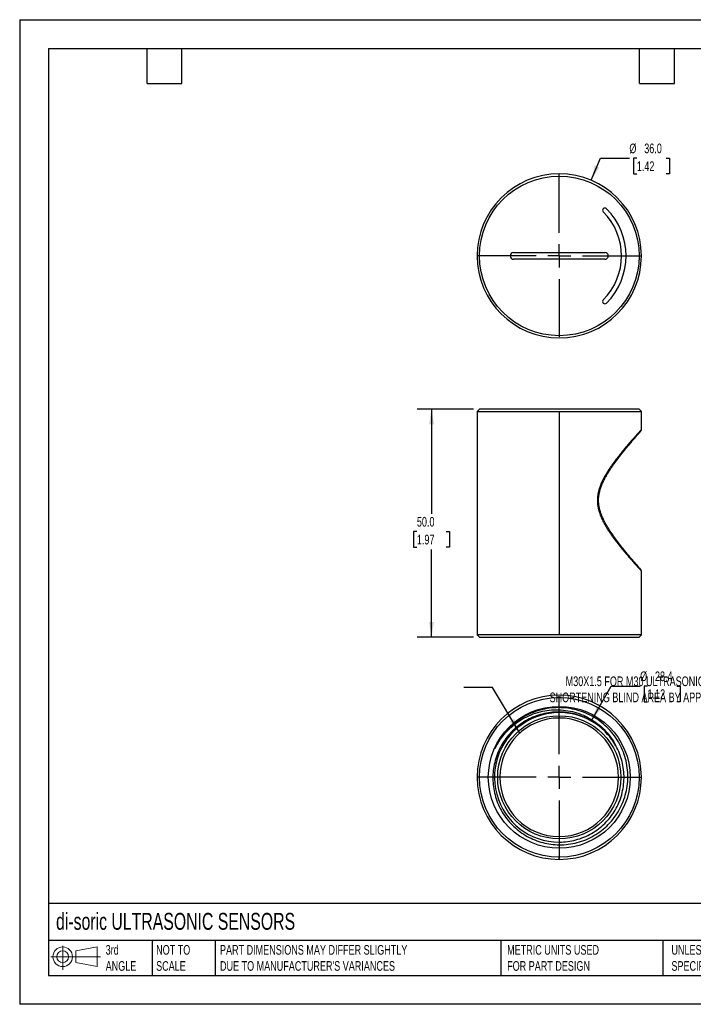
# Model space of a CAD drawing. Header units: millimetres. Extents: x 0 to 279, y 0 to 216.
# Tile 1 of 2: x 0 to 148, y 0 to 216. Entities that reach past the tile are written whole.
import ezdxf

# ---------------------------------------------------------------- set-up
doc = ezdxf.new("R2010")
doc.units = ezdxf.units.MM
doc.linetypes.add('CENTERX2', pattern=[20.32, 12.7, -2.54, 2.54, -2.54])
doc.layers.add('CENTER', color=40, linetype='CENTERX2')
doc.layers.add('DIMENSIONS', color=140, linetype='Continuous', lineweight=25)
doc.layers.add('TEXT', color=140, linetype='Continuous', lineweight=25)
doc.styles.add('SLDTEXTSTYLE0', font='TXT', dxfattribs={"width": 0.7})
doc.dimstyles.new('SLDDIMSTYLE0', dxfattribs={"dimtxt": 2.158008, "dimasz": 3.302, "dimexe": 0, "dimexo": 0.0625, "dimgap": 0.539502, "dimtad": 0, "dimtih": 1, "dimtoh": 1, "dimdec": 1, "dimrnd": 1e-09, "dimzin": 4, "dimdsep": 46, "dimtxsty": 'SLDTEXTSTYLE0', "dimsah": 1, "dimcen": 0.09, "dimadec": 0, "dimazin": 1, "dimtfac": 1, "dimtdec": 1, "dimtofl": 0, "dimtmove": 0, "dimatfit": 3, "dimfxl": 0, "dimfrac": 2, "dimtolj": 1, "dimtzin": 12, "dimarcsym": 0})
doc.dimstyles.new('SLDDIMSTYLE1', dxfattribs={"dimtxt": 2.158008, "dimasz": 3.302, "dimexe": 0, "dimexo": 0.0625, "dimgap": 0.539502, "dimtad": 0, "dimtih": 1, "dimtoh": 1, "dimdec": 1, "dimrnd": 1e-09, "dimzin": 12, "dimdsep": 46, "dimtxsty": 'SLDTEXTSTYLE0', "dimsah": 1, "dimcen": 0, "dimadec": 0, "dimazin": 3, "dimtfac": 1, "dimtdec": 1, "dimtofl": 0, "dimtmove": 0, "dimatfit": 3, "dimfxl": 0, "dimfrac": 2, "dimtolj": 1, "dimtzin": 12, "dimarcsym": 0})
doc.dimstyles.new('SLDDIMSTYLE2', dxfattribs={"dimtxt": 0.18, "dimasz": 3.302, "dimexe": 0, "dimexo": 0.0625, "dimgap": 0, "dimtad": 0, "dimtih": 1, "dimtoh": 1, "dimdec": 0, "dimrnd": 1e-09, "dimzin": 0, "dimdsep": 46, "dimtxsty": 'Standard', "dimsah": 1, "dimcen": 0.09, "dimadec": 0, "dimazin": 0, "dimtfac": 3.302, "dimtdec": 0, "dimtofl": 0, "dimtmove": 0, "dimatfit": 3, "dimfxl": 0, "dimfrac": 2, "dimtolj": 1, "dimtzin": 0, "dimarcsym": 0})
doc.dimstyles.new('SLDDIMSTYLE3', dxfattribs={"dimtxt": 2.158008, "dimasz": 3.302, "dimexe": 0, "dimexo": 0.0625, "dimgap": 0.539502, "dimtad": 0, "dimtih": 1, "dimtoh": 1, "dimdec": 1, "dimrnd": 1e-09, "dimzin": 4, "dimdsep": 46, "dimtxsty": 'SLDTEXTSTYLE0', "dimsah": 1, "dimcen": 0, "dimadec": 0, "dimazin": 1, "dimtfac": 1, "dimtdec": 1, "dimtofl": 0, "dimtmove": 0, "dimatfit": 3, "dimfxl": 0, "dimfrac": 2, "dimtolj": 1, "dimtzin": 12, "dimarcsym": 0})

# ---------------------------------------------------------------- blocks, each defined once
blk = doc.blocks.new('Block11')
at = {"color": 7, "linetype": 'Continuous', "lineweight": 18}
for p, q in [((2.59, 5.31), (2.59, 0)), ((5.48, 4.17), (10.18, 5.03)), ((10.18, 5.03), (10.18, 0.73)), ((0, 2.88), (10.87, 2.88)), ((5.48, 1.6), (5.48, 4.17)), ((5.48, 1.6), (10.18, 0.73))]:
    blk.add_line(p, q, dxfattribs=at)
for radius in [2.15, 1.29]:
    blk.add_circle((2.59, 2.88), radius, dxfattribs=at)
blk = doc.blocks.new('Block12')
at = {"color": 7, "linetype": 'Continuous'}
blk.add_blockref('Block11', (0, 0), dxfattribs=at)
blk = doc.blocks.new('_D')
at = {"layer": 'DIMENSIONS'}
for p, q in [((99.51, 130.5), (87.1, 130.5)), ((90.28, 130.5), (90.28, 107.58)), ((87.07, 103.66), (86.35, 103.66)), ((86.35, 103.66), (86.35, 100.23)), ((93.49, 103.66), (94.21, 103.66)), ((94.21, 103.66), (94.21, 100.23)), ((86.35, 100.23), (87.07, 100.23)), ((90.28, 80.5), (90.28, 99.75)), ((94.21, 100.23), (93.49, 100.23)), ((99.51, 80.5), (87.1, 80.5))]:
    blk.add_line(p, q, dxfattribs=at)
for points in [[(90.28, 130.5), (89.77, 127.2), (90.79, 127.2)], [(90.28, 80.5), (90.79, 83.81), (89.77, 83.81)]]:
    blk.add_solid(points, dxfattribs=at)
at = {"layer": 'DIMENSIONS', "char_height": 2.117, "attachment_point": 1, "style": 'SLDTEXTSTYLE0'}
for s, insert in [('50.0', (87.07, 106.87)), ('1.97', (87.07, 102.96))]:
    blk.add_mtext(s, dxfattribs=dict(at, insert=insert))
blk = doc.blocks.new('_D_1')
at = {"layer": 'DIMENSIONS'}
for p, q in [((125.3, 62.12), (129.65, 69.78)), ((129.65, 69.78), (136, 69.78)), ((137.63, 69.78), (136.9, 69.78)), ((136.9, 69.78), (136.9, 66.35)), ((144.04, 69.78), (144.77, 69.78)), ((144.77, 69.78), (144.77, 66.35)), ((136.9, 66.35), (137.63, 66.35)), ((144.77, 66.35), (144.04, 66.35))]:
    blk.add_line(p, q, dxfattribs=at)
blk.add_solid([(125.3, 62.12), (127.37, 64.74), (126.49, 65.24)], dxfattribs=at)
at = {"layer": 'DIMENSIONS', "char_height": 2.117, "attachment_point": 1, "style": 'SLDTEXTSTYLE0'}
for s, insert in [('%%c', (136, 72.99)), ('28.4', (139.26, 72.99)), ('1.12', (137.63, 69.08))]:
    blk.add_mtext(s, dxfattribs=dict(at, insert=insert))
blk = doc.blocks.new('SW_CENTERMARKSYMBOL_0')
at = {"layer": 'CENTER', "color": 0}
for p, q in [((0, 5.08), (0, 18.04)), ((0, 0), (0, 2.54)), ((-5.08, 0), (-18.04, 0)), ((0, 0), (-2.54, 0)), ((0, 0), (0, -2.54)), ((0, 0), (2.54, 0)), ((5.08, 0), (18.04, 0)), ((0, -5.08), (0, -18.04))]:
    blk.add_line(p, q, dxfattribs=at)
blk = doc.blocks.new('_D_2')
at = {"layer": 'DIMENSIONS'}
for p, q in [((125.27, 180.69), (127.3, 185.53)), ((127.3, 185.53), (133.65, 185.53)), ((135.28, 185.53), (134.56, 185.53)), ((134.56, 185.53), (134.56, 182.1)), ((141.69, 185.53), (142.42, 185.53)), ((142.42, 185.53), (142.42, 182.1)), ((134.56, 182.1), (135.28, 182.1)), ((142.42, 182.1), (141.69, 182.1))]:
    blk.add_line(p, q, dxfattribs=at)
blk.add_solid([(125.27, 180.69), (127.02, 183.54), (126.08, 183.93)], dxfattribs=at)
at = {"layer": 'DIMENSIONS', "char_height": 2.117, "attachment_point": 1, "style": 'SLDTEXTSTYLE0'}
for s, insert in [('%%c', (133.65, 188.74)), ('36.0', (136.91, 188.74)), ('1.42', (135.28, 184.83))]:
    blk.add_mtext(s, dxfattribs=dict(at, insert=insert))
blk = doc.blocks.new('SW_CENTERMARKSYMBOL_1')
at = {"layer": 'CENTER', "color": 0}
for p, q in [((0, 5.08), (0, 18.04)), ((0, 0), (0, 2.54)), ((-5.08, 0), (-18.04, 0)), ((0, 0), (-2.54, 0)), ((0, 0), (0, -2.54)), ((0, 0), (2.54, 0)), ((5.08, 0), (18.04, 0)), ((0, -5.08), (0, -18.04))]:
    blk.add_line(p, q, dxfattribs=at)

msp = doc.modelspace()

# ---------------------------------------------------------------- linework, layer by layer
at = {"color": 7, "linetype": 'Continuous'}
for p, q in [((0, 215.9), (0, 0)), ((0, 215.9), (279.4, 215.9)), ((279.4, 0), (0, 0))]:
    msp.add_line(p, q, dxfattribs=at)
for p, q in [((118.28, 181.61), (118.28, 182.11)), ((108.28, 164.86), (128.28, 164.86)), ((128.28, 163.36), (108.28, 163.36)), ((100.78, 130.5), (100.28, 130)), ((100.28, 130), (100.28, 81)), ((100.28, 130), (118.28, 130)), ((135.78, 130.5), (100.78, 130.5)), ((118.28, 130), (136.28, 130)), ((118.28, 130), (118.28, 81)), ((136.28, 130), (135.78, 130.5)), ((136.28, 126), (136.28, 130)), ((136.28, 81), (136.28, 95.01)), ((100.28, 81), (100.78, 80.5)), ((118.28, 81), (100.28, 81)), ((100.78, 80.5), (135.78, 80.5)), ((136.28, 81), (118.28, 81)), ((135.78, 80.5), (136.28, 81)), ((118.28, 63.28), (118.28, 62.78)), ((128.95, 59.12), (128.43, 59.7)), ((118.28, 34.98), (118.28, 34.23)), ((118.28, 31.78), (118.28, 32.28))]:
    msp.add_line(p, q)
for centre, radius in [((118.28, 164.11), 17.5), ((118.28, 49.78), 17.5), ((118.28, 49.78), 15.55), ((118.28, 49.78), 13.5)]:
    msp.add_circle(centre, radius)
for centre, radius, start, end in [((118.28, 164.11), 18, 90, 270), ((118.28, 164.11), 18, 270, 90), ((128.28, 174.11), 0.5, 45, 225), ((118.28, 164.11), 13.64, 315, 45), ((118.28, 164.11), 14.64, 315, 45), ((108.28, 164.11), 0.75, 90, 270), ((128.28, 164.11), 0.75, 270, 90), ((128.28, 154.11), 0.5, 135, 315), ((118.28, 49.78), 18, 90, 270), ((118.28, 49.78), 18, 270, 90), ((118.28, 49.77), 14.2, 45.4159, 270.0107), ((118.28, 49.78), 13, 90, 270), ((118.28, 49.78), 13, 270, 90), ((118.28, 49.78), 14.2, 29.0719, 42.6603)]:
    msp.add_arc(centre, radius, start, end)
for points, knots in [([(136.28, 126), (136.27, 126), (136.26, 125.99), (136.17, 125.88), (136.01, 125.71), (135.78, 125.46), (135.49, 125.14), (135.14, 124.74), (134.72, 124.27), (134.21, 123.69), (133.63, 123.02), (133, 122.29), (132.34, 121.5), (131.66, 120.67), (130.96, 119.78), (130.24, 118.84), (129.53, 117.84), (128.85, 116.81), (128.31, 115.91), (127.91, 115.16), (127.61, 114.56), (127.36, 113.97), (127.14, 113.38), (126.96, 112.81), (126.82, 112.25), (126.72, 111.7), (126.65, 111.07), (126.62, 110.34), (126.68, 109.61), (126.78, 108.97), (126.9, 108.41), (127.07, 107.84), (127.27, 107.27), (127.56, 106.55), (127.99, 105.68), (128.56, 104.67), (129.11, 103.8), (129.61, 103.05), (130.05, 102.45), (130.49, 101.84), (130.94, 101.26), (131.38, 100.69), (131.81, 100.15), (132.24, 99.63), (132.52, 99.3), (132.65, 99.13)], [0, 0, 0, 0, 0.024381, 0.050976, 0.077762, 0.104851, 0.132349, 0.160359, 0.18898, 0.221084, 0.254077, 0.287198, 0.319788, 0.352539, 0.385209, 0.41772, 0.451383, 0.484372, 0.514948, 0.532472, 0.549262, 0.565363, 0.580824, 0.595704, 0.609528, 0.62307, 0.6364, 0.656157, 0.675865, 0.689438, 0.703422, 0.717888, 0.7329, 0.748514, 0.776009, 0.805521, 0.83721, 0.856841, 0.876909, 0.897437, 0.918446, 0.93889, 0.959284, 0.979648, 1, 1, 1, 1]), ([(132.64, 99.45), (132.62, 99.48), (132.46, 99.67), (132.16, 100.04), (131.6, 100.75), (130.9, 101.67), (130.06, 102.83), (129.34, 103.89), (128.75, 104.84), (128.29, 105.66), (127.86, 106.53), (127.47, 107.47), (127.19, 108.35), (127.01, 109.15), (126.92, 109.85), (126.89, 110.58), (126.94, 111.38), (127.08, 112.23), (127.32, 113.09), (127.62, 113.91), (127.96, 114.69), (128.34, 115.43), (128.71, 116.09), (129.1, 116.74), (129.48, 117.32), (129.85, 117.86), (130.18, 118.35), (130.54, 118.84), (130.93, 119.38), (131.38, 119.97), (131.89, 120.63), (132.43, 121.3), (132.98, 121.98), (133.54, 122.64), (134.1, 123.31), (134.59, 123.88), (134.99, 124.34), (135.31, 124.71), (135.6, 125.04), (135.84, 125.32), (136.03, 125.53), (136.09, 125.59), (136.12, 125.63)], [0, 0, 0, 0, 0.003428, 0.025361, 0.046992, 0.089329, 0.13064, 0.172266, 0.197499, 0.22289, 0.248687, 0.275417, 0.303085, 0.320848, 0.338969, 0.35749, 0.376416, 0.400851, 0.423918, 0.445613, 0.469706, 0.491537, 0.511392, 0.531879, 0.553578, 0.569813, 0.586653, 0.604097, 0.623135, 0.645528, 0.671309, 0.70048, 0.728792, 0.759724, 0.793294, 0.829455, 0.854988, 0.881671, 0.909537, 0.938571, 0.968733, 1, 1, 1, 1]), ([(136.04, 125.54), (136.11, 125.63), (136.25, 125.8), (136.27, 125.93), (136.28, 126)], [0, 0, 0, 0, 0.4965123, 1, 1, 1, 1]), ([(136.04, 125.55), (136.06, 125.56), (136.11, 125.62), (136.13, 125.65), (136.12, 125.63), (136.12, 125.63)], [0, 0, 0, 0, 0.25183, 0.939437, 1, 1, 1, 1]), ([(135.44, 96.15), (135.32, 96.28), (135.1, 96.54), (134.7, 96.99), (134.29, 97.48), (133.87, 97.97), (133.4, 98.52), (132.93, 99.1), (132.58, 99.52), (132.43, 99.72)], [0, 0, 0, 0, 0.158716, 0.312244, 0.456653, 0.591971, 0.718324, 0.872872, 1, 1, 1, 1]), ([(136.12, 95.37), (136.12, 95.37), (136.11, 95.38), (136.03, 95.47), (135.88, 95.64), (135.64, 95.92), (135.34, 96.26), (135.02, 96.63), (134.67, 97.03), (134.28, 97.48), (133.86, 97.97), (133.42, 98.5), (133.02, 98.99), (132.76, 99.31), (132.64, 99.45)], [0, 0, 0, 0, 0.068738, 0.14287, 0.249169, 0.34951, 0.443732, 0.531947, 0.614304, 0.690835, 0.783748, 0.866123, 0.939512, 1, 1, 1, 1]), ([(132.65, 99.13), (132.67, 99.17), (132.69, 99.23), (132.69, 99.33), (132.68, 99.4), (132.65, 99.43), (132.64, 99.45)], [0, 0, 0, 0, 0.275423, 0.55084, 0.826323, 1, 1, 1, 1]), ([(132.65, 99.13), (132.94, 98.8), (133.49, 98.14), (134.23, 97.29), (134.88, 96.56), (135.33, 96.05), (135.64, 95.71), (135.84, 95.49), (136.01, 95.3), (136.15, 95.15), (136.25, 95.04), (136.29, 94.99), (136.28, 95.01), (136.28, 95.01)], [0, 0, 0, 0, 0.1410626, 0.2773857, 0.4096524, 0.53861, 0.6086255, 0.6776601, 0.7458682, 0.81341, 0.9027016, 0.9915031, 1, 1, 1, 1]), ([(136.12, 95.38), (136.08, 95.42), (136.01, 95.5), (135.78, 95.76), (135.56, 96.01), (135.46, 96.12)], [0, 0, 0, 0, 0.355558, 0.693945, 1, 1, 1, 1]), ([(136.28, 95), (136.27, 95.07), (136.25, 95.21), (136.11, 95.38), (136.04, 95.47)], [0, 0, 0, 0, 0.5037468, 1, 1, 1, 1]), ([(118.28, 34.98), (119.6, 34.96), (120.93, 35.13), (123.5, 35.8), (124.73, 36.32), (127.03, 37.65), (128.1, 38.48), (129.97, 40.38), (130.77, 41.46), (132.08, 43.8), (132.57, 45.06), (133.21, 47.66), (133.35, 49.01), (133.27, 51.7), (133.06, 53.04), (132.27, 55.62), (131.7, 56.86), (130.25, 59.14), (129.37, 60.19), (127.36, 62.01), (126.24, 62.79), (123.81, 64.02), (122.52, 64.47), (119.84, 65.02), (118.47, 65.11), (115.74, 64.93), (114.39, 64.65), (111.8, 63.75), (110.57, 63.12), (107.17, 60.79), (105.33, 58.6), (104.18, 56.09)], [0, 0, 0, 0, 0.0625, 0.0625, 0.125, 0.125, 0.1875, 0.1875, 0.25, 0.25, 0.3125, 0.3125, 0.375, 0.375, 0.4375, 0.4375, 0.5, 0.5, 0.5625, 0.5625, 0.625, 0.625, 0.6875, 0.6875, 0.75, 0.75, 0.8125, 0.8125, 0.875, 0.875, 1, 1, 1, 1]), ([(128.72, 59.4), (127.94, 60.27), (127.04, 61.04), (125.08, 62.35), (124.02, 62.89), (121.8, 63.67), (120.63, 63.93), (118.28, 64.15), (117.08, 64.11), (114.74, 63.74), (113.59, 63.42), (111.4, 62.48), (110.36, 61.88), (108.47, 60.43), (107.61, 59.59), (106.12, 57.72), (105.49, 56.69), (104.51, 54.5), (104.15, 53.35), (103.73, 50.98), (103.67, 49.77), (103.84, 47.37), (104.08, 46.18), (104.84, 43.88), (105.36, 42.78), (106.67, 40.74), (107.45, 39.8), (109.22, 38.14), (110.21, 37.41), (112.34, 36.24), (113.48, 35.78), (115.84, 35.15), (117.06, 34.99), (118.28, 34.98)], [0, 0, 0, 0, 0.0625, 0.0625, 0.125, 0.125, 0.1875, 0.1875, 0.25, 0.25, 0.3125, 0.3125, 0.375, 0.375, 0.4375, 0.4375, 0.5, 0.5, 0.5625, 0.5625, 0.625, 0.625, 0.6875, 0.6875, 0.75, 0.75, 0.8125, 0.8125, 0.875, 0.875, 0.9375, 0.9375, 1, 1, 1, 1]), ([(104.18, 56.09), (104.81, 57.37), (105.62, 58.55), (107.51, 60.65), (108.59, 61.56), (110.96, 63.04), (112.24, 63.61), (114.9, 64.38), (116.27, 64.58), (119.01, 64.59), (120.37, 64.41), (122.98, 63.68), (124.22, 63.14), (126.51, 61.74), (127.55, 60.89), (129.34, 58.94), (130.1, 57.85), (130.69, 56.68)], [0, 0, 0, 0, 0.125, 0.125, 0.25, 0.25, 0.375, 0.375, 0.5, 0.5, 0.625, 0.625, 0.75, 0.75, 0.875, 0.875, 1, 1, 1, 1]), ([(118.28, 35.58), (119.51, 35.58), (120.74, 35.74), (123.12, 36.37), (124.26, 36.84), (126.4, 38.06), (127.38, 38.81), (129.13, 40.54), (129.9, 41.52), (131.14, 43.64), (131.63, 44.78), (132.29, 47.15), (132.46, 48.37), (132.49, 50.83), (132.35, 52.06), (131.75, 54.45), (131.29, 55.6), (130.69, 56.68)], [0, 0, 0, 0, 0.125, 0.125, 0.25, 0.25, 0.375, 0.375, 0.5, 0.5, 0.625, 0.625, 0.75, 0.75, 0.875, 0.875, 1, 1, 1, 1])]:
    msp.add_open_spline(points, degree=3, knots=knots)
at = {"layer": 'TEXT'}
for p, q in [((6.35, 209.55), (273.05, 209.55)), ((6.35, 209.55), (6.35, 6.35)), ((27.94, 201.93), (27.94, 209.55)), ((35.56, 201.93), (35.56, 209.55)), ((135.89, 201.93), (135.89, 209.55)), ((143.51, 201.93), (143.51, 209.55)), ((27.94, 201.93), (35.56, 201.93)), ((135.89, 201.93), (143.51, 201.93)), ((273.05, 22.13), (6.35, 22.13)), ((273.05, 13.97), (6.35, 13.97)), ((29.04, 13.97), (29.04, 6.35)), ((42.84, 13.97), (42.84, 6.35)), ((105.48, 13.97), (105.48, 6.35)), ((141, 13.97), (141, 6.35)), ((6.35, 6.35), (273.05, 6.35))]:
    msp.add_line(p, q, dxfattribs=at)

# ---------------------------------------------------------------- block references
at = {"layer": 'CENTER'}
for name, p in [('SW_CENTERMARKSYMBOL_1', (118.28, 164.11)), ('SW_CENTERMARKSYMBOL_0', (118.28, 49.78))]:
    msp.add_blockref(name, p, dxfattribs=at)
at = {"layer": 'TEXT'}
msp.add_blockref('Block12', (6.84, 7.55), dxfattribs=at)

# ---------------------------------------------------------------- texts
at = {"layer": 'DIMENSIONS', "insert": (160.31, 71.89), "char_height": 2.1167, "attachment_point": 3, "style": 'SLDTEXTSTYLE0'}
msp.add_mtext('M30X1.5 FOR M30 ULTRASONIC SENSORS^JSHORTENING BLIND AREA BY APPROX. 36MM', dxfattribs=at)
at = {"layer": 'TEXT', "attachment_point": 1, "style": 'SLDTEXTSTYLE0'}
for s, insert, char_height in [('di-soric ULTRASONIC SENSORS', (7.97, 20.05), 3.7042), ('3rd^JANGLE', (18.85, 13), 2.117), ('NOT TO^JSCALE', (29.91, 13), 2.1167), ("PART DIMENSIONS MAY DIFFER SLIGHTLY ^JDUE TO MANUFACTURER'S VARIANCES", (43.91, 13), 2.1167), ('METRIC UNITS USED ^JFOR PART DESIGN', (106.85, 13), 2.1167), ('UNLESS OTHERWISE ^JSPECIFIED UNITS ARE:', (142.87, 13), 2.1167)]:
    msp.add_mtext(s, dxfattribs=dict(at, insert=insert, char_height=char_height))

# ---------------------------------------------------------------- dimensions: what is measured, and where the dimension line sits
at = {"layer": 'DIMENSIONS'}
for p1, p2, dimstyle, picture, middle in [((111.29, 147.52), (125.27, 180.69), 'SLDDIMSTYLE3', '_D_2', (138.49, 185.53)), ((111.26, 37.43), (125.3, 62.12), 'SLDDIMSTYLE1', '_D_1', (140.84, 69.78))]:
    dim = msp.add_diameter_dim_2p(p1=p1, p2=p2, dimstyle=dimstyle, dxfattribs=at)
    dim.commit()
    dim.dimension.update_dxf_attribs({"geometry": picture, "text_midpoint": middle, "dimtype": 163})
dim = msp.add_linear_dim(base=(90.28, 80.5), p1=(100.78, 130.5), p2=(100.78, 80.5), angle=90, dimstyle='SLDDIMSTYLE0', dxfattribs=at)
dim.commit()
dim.dimension.update_dxf_attribs({"geometry": '_D', "text_midpoint": (90.28, 103.66), "dimtype": 160})

# ---------------------------------------------------------------- leaders
msp.add_leader([(109.63, 59.48), (103.68, 69.47), (97.33, 69.47)], dimstyle='SLDDIMSTYLE2', dxfattribs=at)

doc.saveas('drawing.dxf')
